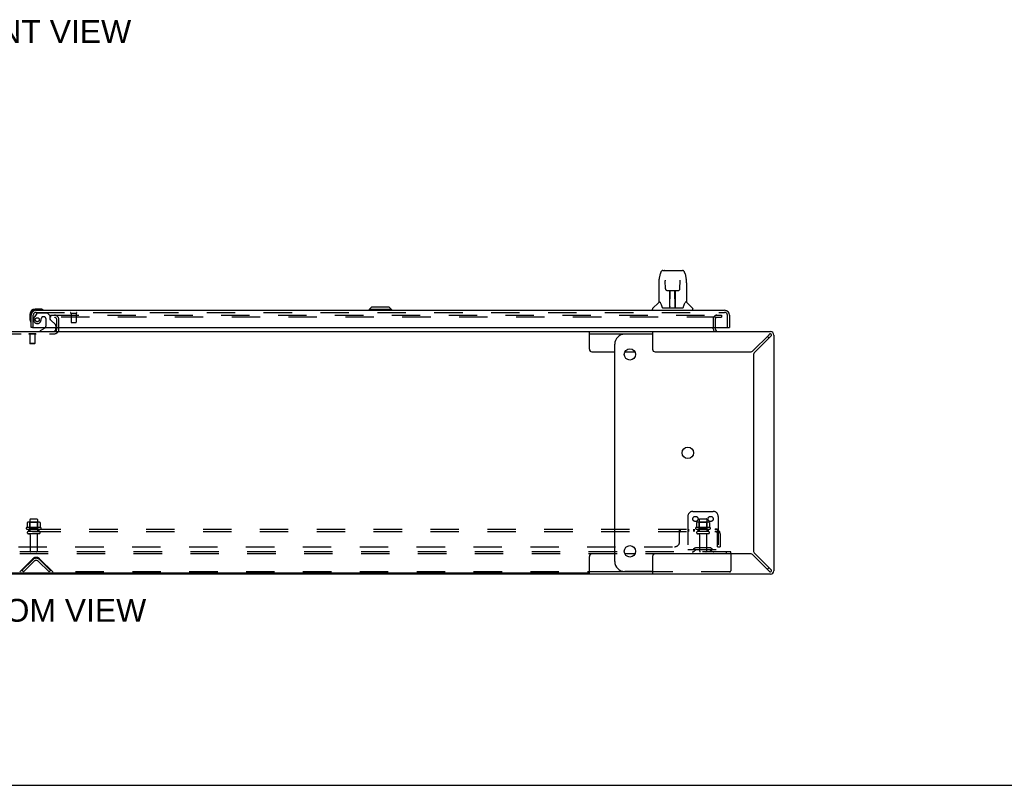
# Model space of a CAD drawing. Header units: inches. Extents: x 0 to 256, y 0 to 166.
# Tile 4 of 30: x 79 to 128, y 0 to 38. Entities that reach past the tile are written whole.
import ezdxf

# ---------------------------------------------------------------- set-up
doc = ezdxf.new("R2010")
doc.units = ezdxf.units.IN
doc.header["$LTSCALE"] = 14.074305
doc.header["$MEASUREMENT"] = 0
doc.linetypes.add('HIDDEN', pattern=[0.2, 0.1, -0.1])
doc.layers.get('0').update_dxf_attribs({"linetype": 'CONTINUOUS'})
for name, color, linetype in [('DEFAULT_2', 8, 'HIDDEN'), ('DIMENSIONS', 7, 'CONTINUOUS'), ('MAIN_OR_RIGHT_DOOR_ASSEMBLY', 7, 'CONTINUOUS'), ('SUBPANEL', 7, 'CONTINUOUS')]:
    doc.layers.add(name, color=color, linetype=linetype)
doc.styles.get("Standard").update_dxf_attribs({"font": 'arial.ttf'})

msp = doc.modelspace()

# ---------------------------------------------------------------- linework, layer by layer
at = {"color": 7, "linetype": 'Continuous'}
for p, q in [((52.662, 22.458), (107.415, 22.458)), ((81.059, 22.601), (81.059, 22.662)), ((107.415, 21.583), (107.415, 22.458)), ((113.538, 22.601), (113.538, 22.662)), ((107.415, 22.354), (110.538, 22.354)), ((110.538, 22.333), (109.17, 22.333)), ((107.54, 21.458), (108.67, 21.458)), ((108.67, 11.083), (108.67, 21.833)), ((109.168, 21.458), (109.671, 21.458)), ((107.415, 10.458), (107.415, 11.333)), ((108.67, 11.458), (107.54, 11.458)), ((109.671, 11.458), (109.168, 11.458)), ((107.415, 10.51), (52.662, 10.51)), ((80.038, 10.51), (80.038, 10.458)), ((110.538, 10.562), (107.415, 10.562)), ((110.538, 10.583), (109.17, 10.583)), ((0, 0), (255.896, 0))]:
    msp.add_line(p, q, dxfattribs=at)
at = {"color": 3, "linetype": 'Continuous'}
for p, q in [((107.415, 22.458), (116.372, 22.458)), ((110.538, 22.458), (110.538, 21.583)), ((113.642, 22.662), (113.642, 22.601)), ((116.296, 22.292), (115.527, 21.522)), ((115.603, 21.446), (116.372, 22.215)), ((116.538, 22.292), (116.538, 10.624)), ((110.663, 21.458), (115.371, 21.458)), ((115.538, 21.291), (115.538, 11.625)), ((110.538, 11.333), (110.538, 10.458)), ((115.371, 11.458), (110.663, 11.458)), ((115.527, 11.394), (116.296, 10.624)), ((116.372, 10.701), (115.603, 11.47)), ((107.415, 10.458), (52.662, 10.458)), ((116.372, 10.458), (107.415, 10.458))]:
    msp.add_line(p, q, dxfattribs=at)
at = {"color": 7, "linetype": 'Continuous'}
for points in [[(116.341, 22.342), (116.334, 22.336), (116.326, 22.328), (116.319, 22.32), (116.311, 22.311), (116.303, 22.301), (116.296, 22.292)], [(116.372, 22.354), (116.364, 22.353), (116.357, 22.351), (116.349, 22.347), (116.341, 22.342)], [(116.372, 22.215), (116.382, 22.223), (116.391, 22.231), (116.4, 22.238), (116.409, 22.246), (116.416, 22.253), (116.422, 22.261), (116.428, 22.269), (116.431, 22.276), (116.434, 22.284), (116.434, 22.292)], [(116.296, 10.624), (116.303, 10.615), (116.311, 10.605), (116.319, 10.596), (116.326, 10.588), (116.334, 10.58), (116.341, 10.574), (116.349, 10.569), (116.357, 10.565), (116.364, 10.563), (116.372, 10.562)], [(116.422, 10.655), (116.416, 10.663), (116.409, 10.67), (116.4, 10.678), (116.391, 10.685), (116.382, 10.693), (116.372, 10.701)], [(116.434, 10.624), (116.434, 10.632), (116.431, 10.64), (116.428, 10.647), (116.422, 10.655)]]:
    msp.add_lwpolyline(points, dxfattribs=at)
for centre in [(109.42, 21.333), (112.287, 16.458), (109.42, 11.583)]:
    msp.add_circle(centre, 0.281, dxfattribs=at)
at = {"color": 3, "linetype": 'Continuous'}
for centre, radius, start, end in [((80.944, 22.573), 0.115, 295.2502, 360), ((113.785, 22.601), 0.142, 180, 270), ((116.372, 22.292), 0.167, 0, 90), ((110.663, 21.583), 0.125, 180, 270), ((115.371, 21.678), 0.22, 270, 315), ((115.758, 21.291), 0.22, 135, 180), ((110.663, 11.333), 0.125, 90, 180), ((115.371, 11.238), 0.22, 45, 90), ((115.758, 11.625), 0.22, 180, 225), ((116.372, 10.624), 0.167, 270, 360)]:
    msp.add_arc(centre, radius, start, end, dxfattribs=at)
at = {"color": 7, "linetype": 'Continuous'}
for centre, radius, start, end in [((113.785, 22.601), 0.246, 180, 214.2307), ((109.17, 21.833), 0.5, 90, 180), ((115.912, 21.833), 0.5, 38.6945, 51.0641), ((116.372, 22.292), 0.0625, 0, 90), ((107.54, 21.583), 0.125, 180, 270), ((107.54, 11.333), 0.125, 90, 180), ((109.17, 11.083), 0.5, 180, 270), ((115.912, 11.083), 0.5, 308.9359, 321.3055), ((116.372, 10.624), 0.0625, 270, 360)]:
    msp.add_arc(centre, radius, start, end, dxfattribs=at)
at = {"layer": 'DEFAULT_2', "color": 8, "linetype": 'HIDDEN'}
for p, q in [((80.747, 23.271), (80.747, 23.167)), ((80.747, 23.271), (113.638, 23.271)), ((113.638, 23.167), (80.747, 23.167)), ((81.059, 22.662), (81.059, 23.052)), ((81.163, 22.573), (81.163, 23.052)), ((113.538, 23.084), (113.538, 22.662)), ((113.642, 23.271), (113.955, 23.271)), ((113.642, 23.167), (113.955, 23.167)), ((113.642, 23.084), (113.642, 22.662)), ((113.955, 23.271), (113.955, 23.167)), ((81.059, 22.573), (81.059, 22.601)), ((77.882, 22.354), (80.944, 22.354)), ((79.679, 22.358), (79.679, 22.34)), ((80.016, 22.358), (79.679, 22.358)), ((80.016, 22.34), (79.679, 22.34)), ((79.723, 22.34), (79.723, 21.868)), ((79.971, 22.34), (79.971, 21.868)), ((80.016, 22.358), (80.016, 22.34)), ((79.733, 21.858), (79.723, 21.868)), ((79.971, 21.868), (79.723, 21.868)), ((79.961, 21.858), (79.733, 21.858)), ((79.961, 21.858), (79.971, 21.868)), ((79.73, 13.157), (79.73, 12.562)), ((79.76, 13.187), (80.066, 13.187)), ((80.096, 13.157), (80.096, 12.562)), ((112.288, 13.312), (112.288, 11.562)), ((112.538, 13.562), (113.538, 13.562)), ((112.855, 13.157), (112.855, 12.562)), ((112.885, 13.187), (113.191, 13.187)), ((113.221, 13.157), (113.221, 12.562)), ((113.788, 13.312), (113.788, 11.562)), ((80.269, 12.757), (79.558, 12.757)), ((79.579, 12.687), (80.247, 12.687)), ((79.594, 13.002), (79.594, 12.784)), ((80.169, 13.023), (79.658, 13.023)), ((79.73, 13.003), (79.71, 13.023)), ((79.73, 12.707), (79.71, 12.687)), ((80.097, 13.003), (79.73, 13.003)), ((79.73, 12.707), (79.73, 13.003)), ((80.097, 12.707), (79.73, 12.707)), ((80.097, 13.003), (80.117, 13.023)), ((80.097, 12.707), (80.097, 13.003)), ((80.097, 12.707), (80.117, 12.687)), ((80.232, 13.002), (80.232, 12.784)), ((113.394, 12.757), (112.683, 12.757)), ((112.704, 12.687), (113.372, 12.687)), ((112.719, 13.002), (112.719, 12.784)), ((113.294, 13.023), (112.783, 13.023)), ((112.855, 13.003), (112.835, 13.023)), ((112.855, 12.707), (112.835, 12.687)), ((113.222, 13.003), (112.855, 13.003)), ((112.855, 12.707), (112.855, 13.003)), ((113.222, 12.707), (112.855, 12.707)), ((113.222, 13.003), (113.242, 13.023)), ((113.222, 12.707), (113.222, 13.003)), ((113.222, 12.707), (113.242, 12.687)), ((113.357, 13.002), (113.357, 12.784)), ((80.178, 12.562), (79.649, 12.562)), ((80.178, 12.456), (79.649, 12.456)), ((79.747, 12.394), (79.747, 11.592)), ((80.079, 12.394), (80.079, 11.592)), ((113.303, 12.562), (112.774, 12.562)), ((113.303, 12.456), (112.774, 12.456)), ((112.872, 12.394), (112.872, 11.592)), ((113.204, 12.394), (113.204, 11.592)), ((112.631, 11.735), (112.563, 11.686)), ((113.379, 11.756), (112.698, 11.756)), ((112.863, 11.756), (112.863, 11.652)), ((113.213, 11.756), (113.213, 11.652)), ((113.445, 11.735), (113.513, 11.686)), ((114.413, 11.562), (45.413, 11.562)), ((114.413, 11.458), (45.413, 11.458)), ((112.288, 11.666), (113.788, 11.666)), ((112.692, 11.65), (112.624, 11.601)), ((113.379, 11.652), (112.698, 11.652)), ((113.385, 11.65), (113.453, 11.601)), ((114.203, 11.458), (114.203, 11.562)), ((114.413, 11.458), (114.413, 11.562)), ((114.413, 11.458), (114.413, 10.622)), ((79.852, 11.199), (79.221, 10.568)), ((79.331, 10.636), (79.864, 11.168)), ((79.938, 11.095), (79.405, 10.562)), ((80.672, 10.562), (80.139, 11.095)), ((80.213, 11.168), (80.745, 10.636)), ((80.855, 10.568), (80.225, 11.199)), ((79.405, 10.562), (79.331, 10.636)), ((80.672, 10.562), (80.745, 10.636)), ((114.353, 10.562), (80.87, 10.562))]:
    msp.add_line(p, q, dxfattribs=at)
for points in [[(79.594, 12.784), (79.594, 12.782), (79.594, 12.781), (79.594, 12.78), (79.594, 12.779), (79.593, 12.779), (79.593, 12.778), (79.592, 12.778), (79.592, 12.777), (79.592, 12.777), (79.591, 12.776), (79.591, 12.776), (79.591, 12.776), (79.591, 12.776), (79.59, 12.775), (79.59, 12.775), (79.59, 12.775), (79.589, 12.775), (79.589, 12.775)], [(79.6, 13.011), (79.599, 13.01), (79.598, 13.009), (79.597, 13.008), (79.596, 13.006), (79.595, 13.005), (79.595, 13.003), (79.594, 13.002)], [(80.226, 13.011), (80.228, 13.01), (80.229, 13.009), (80.23, 13.008), (80.231, 13.006), (80.232, 13.005), (80.232, 13.003), (80.232, 13.002)], [(80.238, 12.775), (80.237, 12.775), (80.237, 12.775), (80.237, 12.775), (80.236, 12.775), (80.236, 12.776), (80.236, 12.776), (80.236, 12.776), (80.235, 12.776), (80.235, 12.777), (80.235, 12.777), (80.234, 12.778), (80.234, 12.778), (80.234, 12.779), (80.233, 12.779), (80.233, 12.78), (80.233, 12.781), (80.232, 12.782), (80.232, 12.784)], [(112.719, 12.784), (112.719, 12.782), (112.719, 12.781), (112.719, 12.78), (112.719, 12.779), (112.718, 12.779), (112.718, 12.778), (112.717, 12.778), (112.717, 12.777), (112.717, 12.777), (112.716, 12.776), (112.716, 12.776), (112.716, 12.776), (112.716, 12.776), (112.715, 12.775), (112.715, 12.775), (112.715, 12.775), (112.714, 12.775), (112.714, 12.775)], [(112.725, 13.011), (112.724, 13.01), (112.723, 13.009), (112.722, 13.008), (112.721, 13.006), (112.72, 13.005), (112.72, 13.003), (112.719, 13.002)], [(113.351, 13.011), (113.353, 13.01), (113.354, 13.009), (113.355, 13.008), (113.356, 13.006), (113.357, 13.005), (113.357, 13.003), (113.357, 13.002)], [(113.363, 12.775), (113.362, 12.775), (113.362, 12.775), (113.362, 12.775), (113.361, 12.775), (113.361, 12.776), (113.361, 12.776), (113.361, 12.776), (113.36, 12.776), (113.36, 12.777), (113.36, 12.777), (113.359, 12.778), (113.359, 12.778), (113.359, 12.779), (113.358, 12.779), (113.358, 12.78), (113.358, 12.781), (113.357, 12.782), (113.357, 12.784)]]:
    msp.add_lwpolyline(points, dxfattribs=at)
for centre in [(112.663, 13.187), (113.413, 13.187)]:
    msp.add_circle(centre, 0.128, dxfattribs=at)
for centre, radius, start, end in [((80.944, 23.052), 0.219, 0, 90), ((80.944, 23.052), 0.115, 0, 90), ((113.725, 23.084), 0.186, 90, 180), ((113.725, 23.084), 0.0823, 90, 180), ((80.944, 22.573), 0.219, 270, 360), ((80.944, 22.573), 0.115, 270, 295.2502), ((79.76, 13.157), 0.03, 90, 180), ((80.066, 13.157), 0.03, 0, 90), ((112.538, 13.312), 0.25, 90, 180), ((112.885, 13.157), 0.03, 90, 180), ((113.191, 13.157), 0.03, 0, 90), ((113.538, 13.312), 0.25, 0, 90), ((79.579, 12.725), 0.0384, 124.4497, 270), ((79.913, 12.157), 0.698, 117.6814, 120.6631), ((79.658, 12.882), 0.141, 90, 113.95), ((80.169, 12.882), 0.141, 66.05, 90), ((79.913, 12.157), 0.698, 59.3369, 62.3186), ((80.247, 12.725), 0.0384, 270, 55.5503), ((112.704, 12.725), 0.0384, 124.4497, 270), ((113.038, 12.157), 0.698, 117.6814, 120.6631), ((112.783, 12.882), 0.141, 90, 113.95), ((113.294, 12.882), 0.141, 66.05, 90), ((113.038, 12.157), 0.698, 59.3369, 62.3186), ((113.372, 12.725), 0.0384, 270, 55.5503), ((79.649, 12.509), 0.053, 90, 270), ((79.685, 12.394), 0.0625, 0, 90), ((80.142, 12.394), 0.0625, 90, 180), ((80.178, 12.509), 0.053, 270, 90), ((112.774, 12.509), 0.053, 90, 270), ((112.81, 12.394), 0.0625, 0, 90), ((113.267, 12.394), 0.0625, 90, 180), ((113.303, 12.509), 0.053, 270, 90), ((112.698, 11.642), 0.114, 90, 125.7539), ((113.379, 11.642), 0.114, 54.2461, 90), ((79.777, 11.592), 0.03, 180, 270), ((80.038, 11.032), 0.25, 41.7939, 138.2061), ((80.038, 10.994), 0.246, 45, 135), ((80.049, 11.592), 0.03, 270, 360), ((112.502, 11.77), 0.104, 270, 305.7539), ((112.502, 11.77), 0.208, 270, 305.7539), ((112.698, 11.642), 0.01, 90, 125.7539), ((112.902, 11.592), 0.03, 180, 270), ((113.174, 11.592), 0.03, 270, 360), ((113.379, 11.642), 0.01, 54.2461, 90), ((113.574, 11.77), 0.208, 234.2461, 270), ((113.574, 11.77), 0.104, 234.2461, 270), ((80.038, 10.994), 0.142, 45, 135), ((80.87, 10.582), 0.02, 225, 270), ((114.351, 10.625), 0.0625, 270, 360), ((114.353, 10.622), 0.06, 270, 360)]:
    msp.add_arc(centre, radius, start, end, dxfattribs=at)
at = {"layer": 'MAIN_OR_RIGHT_DOOR_ASSEMBLY', "color": 7, "linetype": 'Continuous'}
for p, q in [((111.053, 25.484), (112.023, 25.484)), ((111.14, 25.484), (111.139, 25.484)), ((110.849, 24.882), (110.849, 23.91)), ((110.864, 25.025), (110.93, 25.33)), ((111.172, 24.973), (111.152, 24.973)), ((111.171, 25.009), (111.171, 25.005)), ((111.171, 25.005), (111.171, 25.001)), ((111.171, 25.001), (111.171, 24.993)), ((111.171, 24.993), (111.172, 24.982)), ((111.179, 24.578), (111.172, 24.982)), ((111.898, 24.578), (111.905, 24.99)), ((111.905, 24.999), (111.905, 25.003)), ((111.905, 24.99), (111.905, 24.999)), ((111.924, 24.973), (111.905, 24.973)), ((112.147, 25.33), (112.212, 25.025)), ((112.218, 24.993), (112.212, 25.025)), ((112.227, 24.881), (112.227, 23.91)), ((111.251, 24.501), (111.258, 24.5)), ((111.259, 24.5), (111.379, 24.5)), ((111.389, 23.654), (111.404, 24.501)), ((111.397, 24.085), (111.397, 24.501)), ((111.403, 24.445), (111.397, 24.445)), ((111.415, 24.501), (111.661, 24.501)), ((111.664, 23.634), (111.649, 24.501)), ((111.65, 24.445), (111.68, 24.445)), ((111.655, 24.501), (111.655, 24.445)), ((111.68, 23.634), (111.68, 24.501)), ((111.697, 24.5), (111.818, 24.5)), ((110.844, 23.904), (110.546, 23.606)), ((110.922, 23.91), (110.849, 23.91)), ((110.919, 23.91), (110.925, 23.9)), ((111.4, 24.276), (111.397, 24.276)), ((111.4, 24.264), (111.397, 24.264)), ((111.68, 24.276), (111.653, 24.276)), ((111.68, 24.264), (111.653, 24.264)), ((111.657, 24.036), (111.68, 24.036)), ((111.68, 24.032), (111.657, 24.032)), ((112.152, 23.899), (112.157, 23.908)), ((112.227, 23.91), (112.154, 23.91)), ((112.233, 23.904), (112.531, 23.606)), ((80.248, 23.576), (79.991, 23.576)), ((80.035, 23.516), (79.991, 23.516)), ((80.286, 23.573), (80.248, 23.576)), ((80.383, 23.529), (80.377, 23.531)), ((96.636, 23.673), (96.518, 23.555)), ((97.621, 23.555), (96.518, 23.555)), ((96.518, 23.555), (96.518, 23.516)), ((97.503, 23.673), (96.636, 23.673)), ((97.502, 23.673), (97.62, 23.555)), ((97.503, 23.673), (97.621, 23.555)), ((97.62, 23.555), (97.62, 23.516)), ((97.621, 23.555), (97.621, 23.516)), ((110.534, 23.516), (110.534, 23.578)), ((110.985, 23.745), (111, 23.698)), ((111, 23.698), (111.002, 23.69)), ((111.017, 23.658), (111.023, 23.65)), ((111.053, 23.634), (112.024, 23.634)), ((111.39, 23.706), (111.39, 23.68)), ((111.397, 23.634), (111.397, 23.638)), ((111.664, 23.68), (111.663, 23.706)), ((112.074, 23.689), (112.077, 23.698)), ((112.542, 23.516), (112.542, 23.578)), ((79.728, 23.313), (79.728, 23.057)), ((79.728, 23.057), (79.731, 23.019)), ((79.773, 22.928), (79.775, 22.921)), ((79.788, 23.313), (79.788, 23.27)), ((79.85, 22.662), (79.788, 22.662)), ((80.468, 22.635), (80.23, 22.497)), ((80.23, 22.458), (80.23, 22.497)), ((81.017, 22.662), (81.017, 22.615)), ((114.289, 22.662), (114.351, 22.662))]:
    msp.add_line(p, q, dxfattribs=at)
at = {"layer": 'MAIN_OR_RIGHT_DOOR_ASSEMBLY', "color": 3, "linetype": 'Continuous'}
for p, q in [((80.035, 23.516), (114.104, 23.516)), ((79.788, 22.662), (79.788, 23.27)), ((114.351, 23.27), (114.351, 22.662)), ((79.85, 22.662), (114.289, 22.662))]:
    msp.add_line(p, q, dxfattribs=at)
at = {"layer": 'MAIN_OR_RIGHT_DOOR_ASSEMBLY', "color": 8, "linetype": 'HIDDEN'}
for p, q in [((80.035, 23.412), (114.104, 23.412)), ((80.133, 23.391), (80.584, 23.391)), ((80.71, 23.265), (80.584, 23.391)), ((79.892, 22.662), (79.892, 23.27)), ((80.068, 23.357), (79.967, 23.213)), ((80.42, 23.199), (80.387, 23.199)), ((80.518, 23.101), (80.518, 22.722)), ((80.71, 23.265), (80.71, 23.086)), ((80.769, 23.027), (80.988, 22.808)), ((81.75, 23.369), (82.034, 23.369)), ((81.768, 23.369), (81.768, 22.922)), ((81.778, 22.912), (82.006, 22.912)), ((82.016, 23.369), (82.016, 22.922)), ((114.247, 22.662), (114.247, 23.27)), ((81.017, 22.738), (81.017, 22.662))]:
    msp.add_line(p, q, dxfattribs=at)
at = {"layer": 'MAIN_OR_RIGHT_DOOR_ASSEMBLY', "color": 7, "linetype": 'Continuous'}
for points in [[(111.053, 25.484), (111.05, 25.484), (111.034, 25.482), (111.019, 25.478), (111.006, 25.471), (110.993, 25.462), (110.982, 25.452), (110.973, 25.441), (110.965, 25.429), (110.957, 25.416), (110.951, 25.401), (110.944, 25.384), (110.938, 25.366), (110.933, 25.345), (110.93, 25.33)], [(112.124, 25.407), (112.117, 25.42), (112.111, 25.431), (112.103, 25.442), (112.095, 25.452), (112.086, 25.461), (112.075, 25.468), (112.064, 25.475), (112.051, 25.48), (112.038, 25.483), (112.023, 25.484)], [(112.147, 25.33), (112.144, 25.342), (112.14, 25.361), (112.135, 25.378), (112.129, 25.393), (112.124, 25.407)], [(110.864, 25.025), (110.858, 24.993), (110.853, 24.951), (110.85, 24.908), (110.849, 24.882)], [(111.171, 25.013), (111.171, 25.013), (111.171, 25.013), (111.171, 25.013), (111.171, 25.012), (111.171, 25.011), (111.171, 25.01), (111.171, 25.009)], [(111.905, 25.003), (111.906, 25.007), (111.906, 25.009), (111.906, 25.01), (111.906, 25.011), (111.906, 25.012), (111.906, 25.013), (111.906, 25.013)], [(112.227, 24.881), (112.227, 24.909), (112.224, 24.951), (112.218, 24.993)], [(111.179, 24.578), (111.18, 24.566), (111.183, 24.553), (111.189, 24.541), (111.196, 24.53), (111.205, 24.521), (111.215, 24.513), (111.227, 24.507), (111.239, 24.503), (111.251, 24.501)], [(111.379, 24.5), (111.382, 24.5), (111.391, 24.501), (111.4, 24.501)], [(111.4, 24.501), (111.409, 24.501), (111.415, 24.501)], [(111.661, 24.501), (111.67, 24.501), (111.678, 24.501)], [(111.678, 24.501), (111.687, 24.5), (111.695, 24.5), (111.697, 24.5)], [(111.819, 24.5), (111.827, 24.501), (111.84, 24.503), (111.851, 24.507), (111.863, 24.514), (111.873, 24.522), (111.882, 24.531), (111.889, 24.542), (111.894, 24.555), (111.897, 24.568), (111.898, 24.578)], [(110.925, 23.9), (110.938, 23.872), (110.953, 23.837), (110.969, 23.794), (110.985, 23.745)], [(112.077, 23.698), (112.091, 23.744), (112.107, 23.792), (112.123, 23.835), (112.138, 23.871), (112.152, 23.899)], [(111.002, 23.69), (111.007, 23.677), (111.012, 23.666), (111.017, 23.658)], [(111.023, 23.65), (111.028, 23.644), (111.035, 23.639), (111.043, 23.636), (111.05, 23.634), (111.052, 23.634)], [(112.024, 23.634), (112.026, 23.634), (112.033, 23.635), (112.041, 23.639), (112.048, 23.644)], [(112.048, 23.644), (112.054, 23.65), (112.059, 23.657)], [(112.059, 23.657), (112.064, 23.666), (112.069, 23.676), (112.074, 23.689)]]:
    msp.add_lwpolyline(points, dxfattribs=at)
at = {"layer": 'MAIN_OR_RIGHT_DOOR_ASSEMBLY', "color": 8, "linetype": 'HIDDEN'}
msp.add_circle((80.092, 23.049), 0.101, dxfattribs=at)
at = {"layer": 'MAIN_OR_RIGHT_DOOR_ASSEMBLY', "color": 7, "linetype": 'Continuous'}
for centre, radius, start, end in [((110.858, 23.89), 0.0197, 97.5, 135), ((112.219, 23.89), 0.0197, 45, 82.5), ((79.991, 23.313), 0.263, 90, 180), ((79.991, 23.313), 0.203, 90, 180), ((80.248, 23.326), 0.25, 59.1101, 90), ((80.368, 23.531), 0.015, 270, 353.6204), ((80.368, 23.528), 0.015, 6.3796, 59.1101), ((110.574, 23.578), 0.0394, 135, 180), ((111.409, 23.654), 0.0197, 179, 270), ((111.409, 23.654), 0.0197, 260.739, 269.9232), ((111.644, 23.654), 0.0197, 270, 1), ((111.644, 23.654), 0.0197, 270.0771, 272.6469), ((112.503, 23.578), 0.0394, 0, 45), ((79.978, 23.057), 0.25, 180, 210.8899), ((79.777, 22.936), 0.015, 210.8899, 263.6204), ((79.773, 22.936), 0.015, 276.3796, 360), ((80.418, 22.722), 0.1, 300.092, 323.4532), ((80.86, 22.615), 0.157, 270, 280.1104), ((80.86, 22.615), 0.157, 291.3822, 360)]:
    msp.add_arc(centre, radius, start, end, dxfattribs=at)
at = {"layer": 'MAIN_OR_RIGHT_DOOR_ASSEMBLY', "color": 3, "linetype": 'Continuous'}
for centre, start, end in [((80.035, 23.27), 90, 180), ((114.104, 23.27), 0, 90)]:
    msp.add_arc(centre, 0.246, start, end, dxfattribs=at)
at = {"layer": 'MAIN_OR_RIGHT_DOOR_ASSEMBLY', "color": 8, "linetype": 'HIDDEN'}
for centre, radius, start, end in [((80.035, 23.27), 0.142, 90, 180), ((80.133, 23.312), 0.079, 90, 144.9), ((81.75, 23.391), 0.0215, 90, 270), ((82.034, 23.391), 0.0215, 270, 90), ((114.104, 23.27), 0.142, 0, 90), ((80.092, 23.049), 0.187, 163.1561, 342.1518), ((80.282, 22.991), 0.386, 144.9, 163.1561), ((79.896, 23.112), 0.393, 342.0702, 358.3397), ((80.387, 23.101), 0.098, 90, 180), ((80.42, 23.101), 0.098, 0, 90), ((80.749, 23.086), 0.039, 180, 248.3904), ((80.698, 22.957), 0.1, 45, 68.3904), ((81.778, 22.922), 0.01, 180, 270), ((82.006, 22.922), 0.01, 270, 360), ((80.418, 22.722), 0.1, 323.4532, 360), ((80.86, 22.615), 0.157, 280.1104, 291.3822), ((80.917, 22.738), 0.1, 0, 45)]:
    msp.add_arc(centre, radius, start, end, dxfattribs=at)
at = {"layer": 'MAIN_OR_RIGHT_DOOR_ASSEMBLY', "color": 7, "linetype": 'Continuous'}
for centre, start_param, end_param in [((111.389, 23.673), -1.369355, -1.264777), ((111.664, 23.673), -1.876815, -1.570796)]:
    msp.add_ellipse(centre, major_axis=(0.0394, 0), ratio=1, start_param=start_param, end_param=end_param, dxfattribs=at)
at = {"layer": 'SUBPANEL', "color": 8, "linetype": 'HIDDEN'}
for p, q in [((46.07, 12.687), (113.757, 12.687)), ((79.663, 12.687), (79.663, 12.562)), ((80.163, 12.687), (80.163, 12.562)), ((111.917, 12.562), (111.917, 12.687)), ((112.279, 12.687), (112.279, 12.562)), ((112.318, 12.687), (112.318, 12.562)), ((112.56, 12.687), (112.56, 12.562)), ((112.599, 12.687), (112.599, 12.562)), ((112.788, 12.687), (112.788, 12.562)), ((113.288, 12.687), (113.288, 12.562)), ((113.757, 12.562), (113.757, 12.687)), ((46.07, 12.562), (113.757, 12.562)), ((111.882, 12.062), (111.882, 12.633)), ((113.796, 12.633), (113.716, 12.537)), ((113.737, 12.561), (113.737, 12.562)), ((113.757, 11.812), (113.757, 12.45)), ((113.882, 12.45), (113.882, 11.812)), ((48.195, 11.812), (111.632, 11.812)), ((113.757, 11.812), (113.882, 11.812))]:
    msp.add_line(p, q, dxfattribs=at)
for points in [[(111.899, 12.668), (111.901, 12.671), (111.902, 12.674), (111.904, 12.678), (111.906, 12.68), (111.908, 12.683)], [(111.902, 12.674), (111.904, 12.678), (111.906, 12.68), (111.908, 12.683), (111.91, 12.684), (111.912, 12.686), (111.914, 12.686), (111.916, 12.687), (111.917, 12.687)], [(111.91, 12.684), (111.912, 12.686), (111.914, 12.686), (111.916, 12.687), (111.917, 12.687)], [(113.781, 12.656), (113.777, 12.664), (113.776, 12.668), (113.774, 12.671), (113.772, 12.674), (113.771, 12.678), (113.769, 12.68), (113.767, 12.683), (113.765, 12.684), (113.763, 12.686), (113.761, 12.686), (113.759, 12.687), (113.757, 12.687)], [(111.882, 12.633), (111.884, 12.635), (111.886, 12.638), (111.887, 12.641), (111.889, 12.645), (111.891, 12.648), (111.892, 12.652), (111.896, 12.66)], [(111.882, 12.633), (111.884, 12.635), (111.886, 12.638), (111.887, 12.641), (111.889, 12.645)], [(111.882, 12.537), (111.884, 12.536), (111.886, 12.536), (111.887, 12.536), (111.889, 12.536), (111.89, 12.537), (111.892, 12.537), (111.894, 12.538), (111.895, 12.54), (111.896, 12.541), (111.898, 12.542), (111.899, 12.544), (111.901, 12.546)], [(111.882, 12.537), (111.884, 12.536), (111.886, 12.536)], [(111.887, 12.536), (111.889, 12.536), (111.89, 12.537), (111.892, 12.537), (111.894, 12.538)], [(111.895, 12.54), (111.896, 12.541), (111.898, 12.542), (111.899, 12.544), (111.901, 12.546), (111.902, 12.548), (111.905, 12.551)], [(111.896, 12.66), (111.897, 12.664), (111.899, 12.668)], [(111.905, 12.551), (111.906, 12.553), (111.907, 12.555), (111.909, 12.557), (111.91, 12.559), (111.912, 12.56), (111.913, 12.561), (111.915, 12.561), (111.916, 12.562), (111.917, 12.562)], [(111.907, 12.555), (111.909, 12.557), (111.91, 12.559), (111.912, 12.56), (111.913, 12.561), (111.915, 12.561), (111.916, 12.562), (111.917, 12.562)], [(113.716, 12.537), (113.717, 12.536), (113.718, 12.536), (113.719, 12.536), (113.719, 12.536), (113.721, 12.537), (113.722, 12.537), (113.723, 12.538), (113.725, 12.54), (113.726, 12.541), (113.728, 12.542), (113.73, 12.544), (113.734, 12.548)], [(113.757, 12.622), (113.757, 12.622), (113.757, 12.622), (113.757, 12.622), (113.757, 12.621), (113.757, 12.621), (113.757, 12.62), (113.757, 12.62), (113.757, 12.619), (113.757, 12.618), (113.757, 12.618), (113.757, 12.617), (113.756, 12.616), (113.756, 12.616), (113.756, 12.615), (113.756, 12.614), (113.756, 12.613), (113.756, 12.613), (113.755, 12.612), (113.755, 12.611), (113.755, 12.61), (113.755, 12.609), (113.755, 12.609), (113.755, 12.608), (113.754, 12.607), (113.754, 12.606), (113.754, 12.605), (113.754, 12.604), (113.753, 12.604), (113.753, 12.603), (113.753, 12.602), (113.753, 12.601), (113.752, 12.6), (113.752, 12.599), (113.752, 12.598), (113.751, 12.597), (113.751, 12.596), (113.751, 12.595), (113.751, 12.594), (113.75, 12.593), (113.75, 12.592), (113.749, 12.591), (113.749, 12.59), (113.749, 12.589), (113.748, 12.588), (113.748, 12.587), (113.748, 12.586), (113.747, 12.585), (113.747, 12.584), (113.746, 12.583), (113.746, 12.582), (113.745, 12.581), (113.745, 12.58), (113.745, 12.579), (113.744, 12.578), (113.744, 12.577), (113.743, 12.576), (113.743, 12.575), (113.742, 12.574), (113.742, 12.573), (113.742, 12.572), (113.741, 12.571), (113.741, 12.57), (113.74, 12.569), (113.74, 12.569), (113.74, 12.568), (113.739, 12.567), (113.739, 12.566), (113.738, 12.565), (113.738, 12.565), (113.738, 12.564), (113.737, 12.563), (113.737, 12.563), (113.736, 12.562), (113.736, 12.561), (113.736, 12.561), (113.735, 12.56), (113.735, 12.559), (113.735, 12.559), (113.734, 12.559), (113.734, 12.558)], [(113.734, 12.548), (113.736, 12.549), (113.738, 12.551), (113.74, 12.553), (113.742, 12.555), (113.745, 12.557), (113.747, 12.559), (113.749, 12.56), (113.751, 12.561), (113.754, 12.561), (113.755, 12.562), (113.757, 12.562)], [(113.734, 12.558), (113.734, 12.558), (113.734, 12.558), (113.734, 12.558), (113.734, 12.558), (113.734, 12.558), (113.734, 12.558), (113.735, 12.559), (113.735, 12.559), (113.735, 12.56), (113.736, 12.56), (113.736, 12.56), (113.736, 12.561), (113.737, 12.561)], [(113.757, 12.618), (113.757, 12.619), (113.757, 12.62), (113.757, 12.62), (113.757, 12.621), (113.757, 12.621), (113.757, 12.621), (113.757, 12.622), (113.757, 12.622)], [(113.796, 12.633), (113.793, 12.635), (113.791, 12.638), (113.789, 12.641), (113.787, 12.645), (113.785, 12.648), (113.783, 12.652), (113.781, 12.656)]]:
    msp.add_lwpolyline(points, dxfattribs=at)
for centre, radius, start, end in [((113.645, 12.45), 0.237, 0, 90), ((113.645, 12.45), 0.112, 0, 90), ((111.632, 12.062), 0.25, 270, 360)]:
    msp.add_arc(centre, radius, start, end, dxfattribs=at)

# ---------------------------------------------------------------- texts
at = {"layer": 'DIMENSIONS', "color": 2, "linetype": 'Continuous', "attachment_point": 2, "line_spacing_factor": 0.9}
for s, insert, char_height, width in [('FRONT VIEW', (79.789, 37.882), 1.129, 9.8794), ('BOTTOM VIEW', (79.877, 9.227), 1.12895, 11.18882)]:
    msp.add_mtext(s, dxfattribs=dict(at, insert=insert, char_height=char_height, width=width))

doc.saveas('drawing.dxf')
